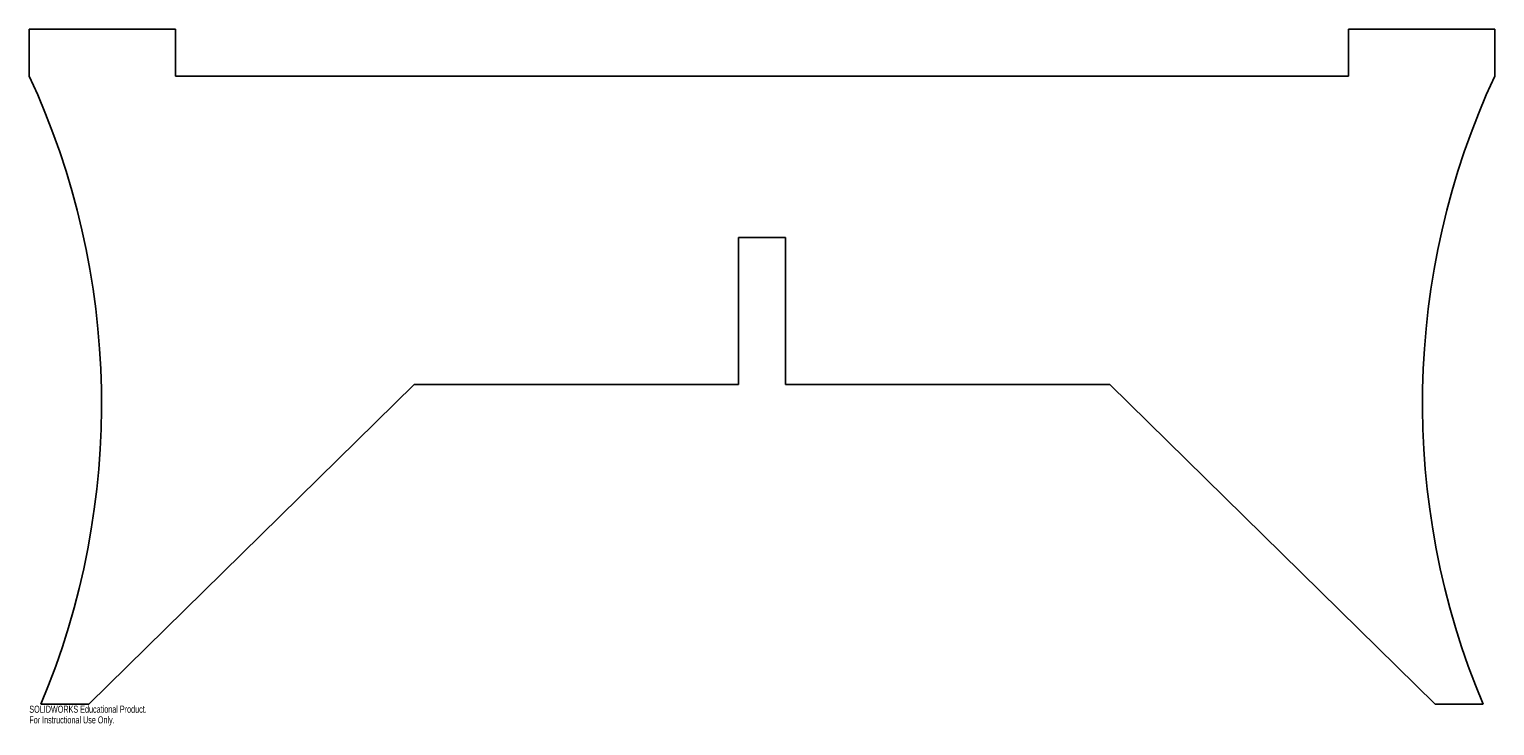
# Model space of a CAD drawing. Header units: millimetres. Extents: x -500 to 500, y -443 to 32.
import ezdxf

# ---------------------------------------------------------------- set-up
doc = ezdxf.new("R2010")
doc.units = ezdxf.units.MM
doc.styles.add('SLDTEXTSTYLE0', font='TXT', dxfattribs={"width": 0.7})

msp = doc.modelspace()

# ---------------------------------------------------------------- linework, layer by layer
at = {"color": 7, "linetype": 'Continuous', "lineweight": 25}
for p, q in [((-400, 32), (-499.74, 32)), ((-499.74, 32), (-499.74, 0)), ((-400, 0), (-400, 32)), ((499.74, 32), (400, 32)), ((400, 32), (400, 0)), ((499.74, 0), (499.74, 32)), ((400, 0), (-400, 0)), ((-16, -210), (-16, -110)), ((-16, -110), (16, -110)), ((16, -110), (16, -210)), ((-459.2, -428), (-237.3, -210)), ((-237.3, -210), (-16, -210)), ((16, -210), (237.3, -210)), ((237.3, -210), (459.2, -428)), ((-491.85, -428), (-459.2, -428)), ((459.2, -428), (491.85, -428))]:
    msp.add_line(p, q, dxfattribs=at)
for centre, start, end in [((-979.45, -222.92), 337.18928, 24.92439), ((979.45, -222.92), 155.07561, 202.81072)]:
    msp.add_arc(centre, 528.98, start, end, dxfattribs=at)

# ---------------------------------------------------------------- texts
at = {"color": 7, "linetype": 'Continuous', "char_height": 4.8336, "attachment_point": 1, "style": 'SLDTEXTSTYLE0'}
for s, insert in [('SOLIDWORKS Educational Product.', (-499.74, -429.02)), ('For Instructional Use Only.', (-499.74, -436.27))]:
    msp.add_mtext(s, dxfattribs=dict(at, insert=insert))

doc.saveas('drawing.dxf')
